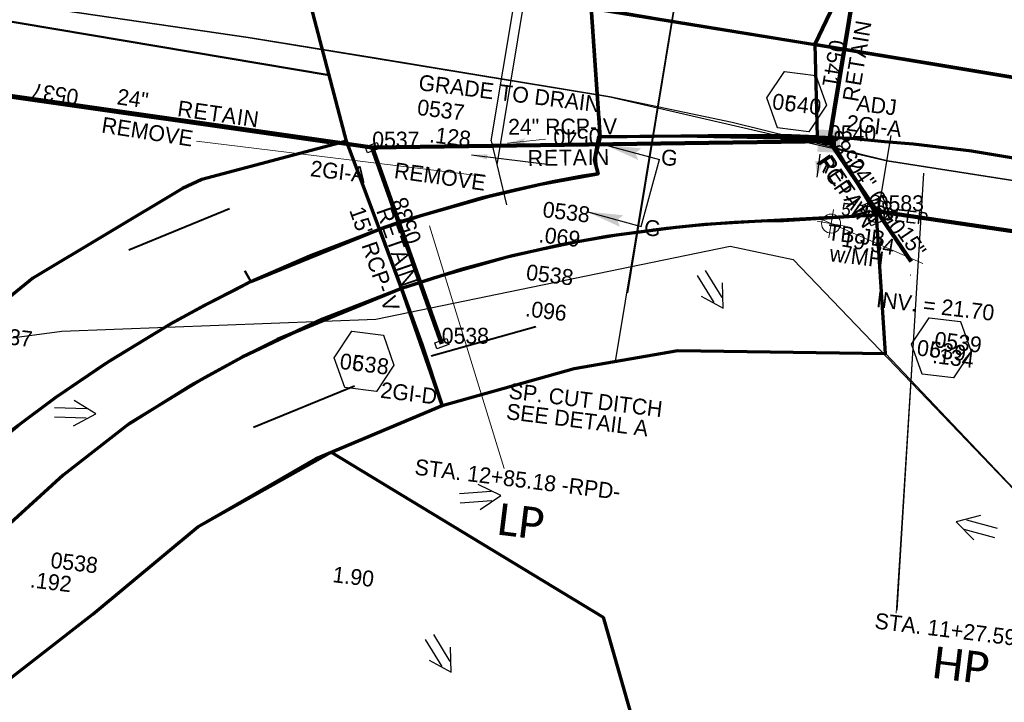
# Model space of a CAD drawing. Extents: x 1160061 to 2574774, y 200346 to 1150371.
# Tile 53 of 123: x 2483767 to 2484077, y 365554 to 365769. Entities that reach past the tile are written whole.
import ezdxf
from ezdxf.enums import TextEntityAlignment as Align

# ---------------------------------------------------------------- set-up
doc = ezdxf.new("R2010")
doc.units = 0
doc.header["$MEASUREMENT"] = 0
doc.linetypes.add('DGN Style 2', pattern=[29.296317, 17.57779, -11.718527])
doc.linetypes.add('DGN Style 3', pattern=[41.014844, 29.296317, -11.718527])
for name, color, linetype, lineweight in [('Exist Drainage Structure Drop Inlet Grate 2 CELL', 1, 'DGN Style 3', 30), ('Exist Drainage Structure Junction Box with Manhole CELL', 1, 'DGN Style 3', 30), ('Exist Earthen Structure Ditch Cogo Point CELL', 5, 'Continuous', 13), ('Exist Plan Preparation Drainage Arrows Symbol CELL', 5, 'Continuous', 30), ('Exist Plan Preparation Drainage Notes Label', 31, 'Continuous', 30), ('Exist Plan Preparation Watershed Blue', 5, 'Continuous', 30), ('Prop Drainage Structure Box Number Symbol CELL', 9, 'Continuous', 30), ('Prop Drainage Structure Drop Inlet Grate 2 Adjust CELL', 7, 'Continuous', 30), ('Prop Drainage Structure Drop Inlet Grate 2 Narrow Slots and Flat Grates 840 29 TB Label', 9, 'Continuous', 30), ('Prop Drainage Structure Junction Box with Manhole TB Label', 9, 'Continuous', 30), ('Prop Drainage Structure Pipe RCP 15in Class III', 9, 'Continuous', 211), ('Prop Drainage Structure Pipe Removal Label', 9, 'Continuous', 30), ('Prop Drainage Structure Pipe Stub Out CELL', 9, 'Continuous', 30), ('Prop Drainage Structure Plot Symbol 20 Scale', 9, 'DGN Style 2', 13), ('Prop Drainage Structure Plot Symbol 50 Scale', 9, 'DGN Style 2', 13), ('Prop Drainage Structure Retain Label', 9, 'Continuous', 30), ('Prop Drainage Structure Tops and Inverts LABEL', 1, 'Continuous', 30), ('Prop Earthen Structure Ditch Flow Line', 6, 'Rdy Ditch Special Prp', 30), ('Prop Plan Preparation Grade to Drain Arrows CELL', 7, 'Continuous', 13), ('Prop Plan Preparation Grade to Drain Arrows Label', 9, 'Continuous', 30), ('Prop Plan Preparation Watershed Pre Construction', 131, 'Continuous', 30), ('Prop Vertical Profile Ditch Grade Median Label', 5, 'Continuous', 40)]:
    doc.layers.add(name, color=color, linetype=linetype, lineweight=lineweight)
for name, color, linetype, lineweight, plot in [('Scratch_Level_5', 6, 'Continuous', 0, False), ('Scratch_Level_6', 30, 'Continuous', 0, False), ('Scratch_Level_7', 9, 'Continuous', 0, False), ('Scratch_Level_8', 171, 'Continuous', 0, False), ('Scratch_Level_9', 9, 'Continuous', 0, False)]:
    doc.layers.add(name, color=color, linetype=linetype, lineweight=lineweight, plot=plot)
doc.styles.add('Style-Calibri', font='CALIBRI.TTF')
doc.styles.add('Style-font001', font='font001.shx')
doc.styles.add('Style-font041', font='font041.shx')
doc.styles.add('Style-GEOMETRICFUTURA_211_M_L', font='GEOMETRICFUTURA_211_M_L.shx')
doc.linetypes.add('Rdy Ditch Special Prp', pattern='A,0.55,-0.2,[22,dgnlstyle-RdylsE.shx,S=0.001111,R=0,X=0,Y=0],-0.2,0.55', length=1.5)
doc.dimstyles.new('erosion_control', dxfattribs={"dimtxt": 4.99999, "dimasz": 9.99998, "dimexe": 2.499995, "dimexo": 2.499995, "dimgap": 2.499995, "dimtad": 0, "dimtih": 1, "dimtoh": 1, "dimzin": 3, "dimdsep": 46, "dimtxsty": 'Style-GEOMETRICFUTURA_211_M_L', "dimcen": 0.09, "dimaunit": 1, "dimadec": 4, "dimazin": 3, "dimtfac": 1, "dimtofl": 0, "dimtmove": 0, "dimatfit": 1, "dimfxl": 1, "dimtzin": 3, "dimlwd": 106, "dimarcsym": 0})

# ---------------------------------------------------------------- blocks, each defined once
blk = doc.blocks.new('EXIST EARTHEN STRUCTURE DITCH COGO POINT_17')
at = {"layer": 'Exist Earthen Structure Ditch Cogo Point CELL'}
for p, q in [((0, -0.06), (0, 0.06)), ((-0.06, 0), (0.06, 0))]:
    blk.add_line(p, q, dxfattribs=at)
blk.add_circle((0, 0), 0.04, dxfattribs=at)
blk.add_point((0, 0), dxfattribs=at)
blk = doc.blocks.new('PROP TERMINATOR ARROW_94')
at = {"layer": 'Exist Plan Preparation Drainage Notes Label'}
blk.add_solid([(-5.71048, 0.950266), (0, 0), (-5, 0), (-5.71048, -0.950266)], dxfattribs=at)
blk = doc.blocks.new('PROP TERMINATOR ARROW_95')
at = {"layer": 'Exist Plan Preparation Drainage Notes Label', "extrusion": (0, 0, -1)}
blk.add_solid([(5.71048, 0.950266), (0, 0), (5, 0), (5.71048, -0.950266)], dxfattribs=at)
blk = doc.blocks.new('*U216')
at = {"layer": 'Exist Plan Preparation Drainage Notes Label'}
for p, q in [((-5.037556, 13.170734), (-11.913094, -7.544731)), ((11.913138, 7.544738), (-5.037556, 13.170734)), ((5.037601, -13.170727), (-11.913094, -7.544731))]:
    blk.add_line(p, q, dxfattribs=at)
at = {"layer": 'Exist Plan Preparation Drainage Notes Label', "xscale": 2, "yscale": 2, "zscale": 2, "rotation": 341.63881}
for name, p in [('PROP TERMINATOR ARROW_95', (11.913138, 7.544738)), ('PROP TERMINATOR ARROW_94', (5.037601, -13.170727))]:
    blk.add_blockref(name, p, dxfattribs=at)
blk = doc.blocks.new('PROP TERMINATOR ARROW_135')
at = {"layer": 'Prop Plan Preparation Grade to Drain Arrows CELL', "extrusion": (0, 0, -1)}
blk.add_solid([(5.710468, 0.950265), (0, 0), (4.99999, 0), (5.710468, -0.950265)], dxfattribs=at)
blk = doc.blocks.new('PROP PLAN PREPARATION GRADE TO DRAIN ARROWS_1')
at = {"layer": 'Prop Plan Preparation Grade to Drain Arrows CELL'}
blk.add_line((-7.00001, 0), (4.99999, 0), dxfattribs=at)
blk.add_blockref('PROP TERMINATOR ARROW_135', (4.99999, 0), dxfattribs=at)
blk = doc.blocks.new('EXIST PLAN PREPARATION DRAINAGE ARROWS SYMBOL_14')
at = {"layer": 'Exist Plan Preparation Drainage Arrows Symbol CELL'}
for p, q in [((-3.867991, 1.499997), (6.131989, 1.499997)), ((-3.867991, -1.499997), (6.131989, -1.499997))]:
    blk.add_line(p, q, dxfattribs=at)
at = {"layer": 'Exist Plan Preparation Drainage Arrows Symbol CELL', "flags": 128}
blk.add_lwpolyline([(0, 3.965233), (-6.867985, 0), (0, -3.965233)], dxfattribs=at)
blk = doc.blocks.new('EXIST PLAN PREPARATION DRAINAGE ARROWS SYMBOL_56')
at = {"layer": 'Exist Plan Preparation Drainage Arrows Symbol CELL'}
for p, q in [((-3.867991, 1.499997), (6.131989, 1.499997)), ((-3.867991, -1.499997), (6.131989, -1.499997))]:
    blk.add_line(p, q, dxfattribs=at)
at = {"layer": 'Exist Plan Preparation Drainage Arrows Symbol CELL', "flags": 128}
blk.add_lwpolyline([(0, 3.965233), (-6.867985, 0), (0, -3.965233)], dxfattribs=at)
blk = doc.blocks.new('EXIST PLAN PREPARATION DRAINAGE ARROWS SYMBOL_57')
at = {"layer": 'Exist Plan Preparation Drainage Arrows Symbol CELL'}
for p, q in [((-3.867991, 1.499997), (6.131989, 1.499997)), ((-3.867991, -1.499997), (6.131989, -1.499997))]:
    blk.add_line(p, q, dxfattribs=at)
at = {"layer": 'Exist Plan Preparation Drainage Arrows Symbol CELL', "flags": 128}
blk.add_lwpolyline([(0, 3.965233), (-6.867985, 0), (0, -3.965233)], dxfattribs=at)
blk = doc.blocks.new('EXIST PLAN PREPARATION DRAINAGE ARROWS SYMBOL_58')
at = {"layer": 'Exist Plan Preparation Drainage Arrows Symbol CELL'}
for p, q in [((-3.867991, 1.499997), (6.131989, 1.499997)), ((-3.867991, -1.499997), (6.131989, -1.499997))]:
    blk.add_line(p, q, dxfattribs=at)
at = {"layer": 'Exist Plan Preparation Drainage Arrows Symbol CELL', "flags": 128}
blk.add_lwpolyline([(0, 3.965233), (-6.867985, 0), (0, -3.965233)], dxfattribs=at)
blk = doc.blocks.new('EXIST PLAN PREPARATION DRAINAGE ARROWS SYMBOL_60')
at = {"layer": 'Exist Plan Preparation Drainage Arrows Symbol CELL'}
for p, q in [((-3.867991, 1.499997), (6.131989, 1.499997)), ((-3.867991, -1.499997), (6.131989, -1.499997))]:
    blk.add_line(p, q, dxfattribs=at)
at = {"layer": 'Exist Plan Preparation Drainage Arrows Symbol CELL', "flags": 128}
blk.add_lwpolyline([(0, 3.965233), (-6.867985, 0), (0, -3.965233)], dxfattribs=at)
blk = doc.blocks.new('PROP DRAINAGE STRUCTURE PIPE STUB OUT')
at = {"layer": 'Prop Drainage Structure Pipe Stub Out CELL', "flags": 128}
blk.add_lwpolyline([(-0.01575, 0), (0, 0.01575), (0.01575, 0), (0, -0.01575), (-0.01575, 0)], dxfattribs=at)
at = {"layer": 'Prop Drainage Structure Pipe Stub Out CELL', "style": 'Style-font001'}
blk.add_text('SO', height=0.010368, dxfattribs=at).set_placement((0, 0), align=Align.MIDDLE_CENTER)
blk = doc.blocks.new('PROP DRAINAGE STRUCTURE BOX NUMBER SYMBOL_63')
at = {"layer": 'Scratch_Level_7', "flags": 128}
blk.add_lwpolyline([(-5.000009, 8.944294), (5.000009, 8.944294), (9.47214, 0), (5.000009, -8.944294), (-5.000009, -8.944294), (-9.47214, 0), (-5.000009, 8.944294)], dxfattribs=at)
at = {"layer": 'Scratch_Level_7', "insert": (0.284857, -0.827124), "char_height": 4.99999, "attachment_point": 5, "line_spacing_factor": 0.6, "style": 'Style-GEOMETRICFUTURA_211_M_L'}
blk.add_mtext('\\T1.051;0538', dxfattribs=at)
blk = doc.blocks.new('PROP DRAINAGE STRUCTURE BOX NUMBER SYMBOL_121')
at = {"layer": 'Scratch_Level_7', "flags": 128}
blk.add_lwpolyline([(-5.000009, 8.944294), (5.000009, 8.944294), (9.47214, 0), (5.000009, -8.944294), (-5.000009, -8.944294), (-9.47214, 0), (-5.000009, 8.944294)], dxfattribs=at)
at = {"layer": 'Scratch_Level_7', "insert": (0.249251, -0.827124), "char_height": 4.99999, "attachment_point": 5, "line_spacing_factor": 0.6, "style": 'Style-GEOMETRICFUTURA_211_M_L'}
blk.add_mtext('\\T1.051;0540', dxfattribs=at)
blk = doc.blocks.new('PROP DRAINAGE STRUCTURE BOX NUMBER SYMBOL_122')
at = {"layer": 'Scratch_Level_7', "flags": 128}
blk.add_lwpolyline([(-5.000009, 8.944294), (5.000009, 8.944294), (9.47214, 0), (5.000009, -8.944294), (-5.000009, -8.944294), (-9.47214, 0), (-5.000009, 8.944294)], dxfattribs=at)
at = {"layer": 'Scratch_Level_7', "insert": (0.269706, -0.827124), "char_height": 4.99999, "attachment_point": 5, "line_spacing_factor": 0.6, "style": 'Style-GEOMETRICFUTURA_211_M_L'}
blk.add_mtext('\\T1.051;0539', dxfattribs=at)
blk = doc.blocks.new('PROP DRAINAGE STRUCTURE BOX NUMBER SYMBOL_221')
at = {"layer": 'Prop Drainage Structure Box Number Symbol CELL', "flags": 128}
blk.add_lwpolyline([(-5.000009, 8.944294), (5.000009, 8.944294), (9.47214, 0), (5.000009, -8.944294), (-5.000009, -8.944294), (-9.47214, 0), (-5.000009, 8.944294)], dxfattribs=at)
at = {"layer": 'Prop Drainage Structure Box Number Symbol CELL', "insert": (0.284857, -0.827124), "char_height": 4.99999, "attachment_point": 5, "line_spacing_factor": 0.6, "style": 'Style-GEOMETRICFUTURA_211_M_L'}
blk.add_mtext('\\T1.051;0638', dxfattribs=at)
blk = doc.blocks.new('PROP DRAINAGE STRUCTURE BOX NUMBER SYMBOL_224')
at = {"layer": 'Prop Drainage Structure Box Number Symbol CELL', "flags": 128}
blk.add_lwpolyline([(-5.000009, 8.944294), (5.000009, 8.944294), (9.47214, 0), (5.000009, -8.944294), (-5.000009, -8.944294), (-9.47214, 0), (-5.000009, 8.944294)], dxfattribs=at)
at = {"layer": 'Prop Drainage Structure Box Number Symbol CELL', "insert": (0.249251, -0.827124), "char_height": 4.99999, "attachment_point": 5, "line_spacing_factor": 0.6, "style": 'Style-GEOMETRICFUTURA_211_M_L'}
blk.add_mtext('\\T1.051;0640', dxfattribs=at)
blk = doc.blocks.new('PROP DRAINAGE STRUCTURE BOX NUMBER SYMBOL_226')
at = {"layer": 'Prop Drainage Structure Box Number Symbol CELL', "flags": 128}
blk.add_lwpolyline([(-5.000009, 8.944294), (5.000009, 8.944294), (9.47214, 0), (5.000009, -8.944294), (-5.000009, -8.944294), (-9.47214, 0), (-5.000009, 8.944294)], dxfattribs=at)
at = {"layer": 'Prop Drainage Structure Box Number Symbol CELL', "insert": (0.269706, -0.827124), "char_height": 4.99999, "attachment_point": 5, "line_spacing_factor": 0.6, "style": 'Style-GEOMETRICFUTURA_211_M_L'}
blk.add_mtext('\\T1.051;0639', dxfattribs=at)
blk = doc.blocks.new('EXIST DRAINAGE STRUCTURE DROP INLET GRATE 2_6')
at = {"layer": 'Exist Drainage Structure Drop Inlet Grate 2 CELL', "color": 1, "flags": 128}
blk.add_lwpolyline([(-2.014999, 0.999998), (1.984893, 0.999998), (1.984893, -0.999998), (-2.014999, -0.999998), (-2.014999, 0.999998)], dxfattribs=at)
blk = doc.blocks.new('EXIST DRAINAGE STRUCTURE DROP INLET GRATE 2_7')
at = {"layer": 'Exist Drainage Structure Drop Inlet Grate 2 CELL', "color": 1, "flags": 128}
blk.add_lwpolyline([(-2.014999, 0.999998), (1.984893, 0.999998), (1.984893, -0.999998), (-2.014999, -0.999998), (-2.014999, 0.999998)], dxfattribs=at)
blk = doc.blocks.new('PROP DRAINAGE STRUCTURE DROP INLET GRATE 2 ADJUST_5')
at = {"layer": 'Prop Drainage Structure Drop Inlet Grate 2 Adjust CELL', "flags": 128}
for points in [[(-2, 1.16665), (2, 1.16665), (2, -1.16665), (-2, -1.16665), (-2, 1.16665)], [(-1.9375, 1.10415), (1.9375, 1.10415), (1.9375, -1.10415), (-1.9375, -1.10415), (-1.9375, 1.10415)], [(-1.9271, 1.09375), (-0.0104, 1.09375), (-0.0104, -1.09375), (-1.9271, -1.09375), (-1.9271, 1.09375)], [(-1.7604, 0.91145), (-1.5833, 0.91145), (-1.5833, -0.91145), (-1.7604, -0.91145), (-1.7604, 0.91145)], [(-1.4635, 0.91145), (-1.2864, 0.91145), (-1.2864, -0.91145), (-1.4635, -0.91145), (-1.4635, 0.91145)], [(-1.1666, 0.91145), (-0.9895, 0.91145), (-0.9895, -0.91145), (-1.1666, -0.91145), (-1.1666, 0.91145)], [(-0.8697, 0.91145), (-0.6926, 0.91145), (-0.6926, -0.91145), (-0.8697, -0.91145), (-0.8697, 0.91145)], [(-0.5728, 0.91145), (-0.3957, 0.91145), (-0.3957, -0.91145), (-0.5728, -0.91145), (-0.5728, 0.91145)], [(-0.276, 0.91145), (-0.0989, 0.91145), (-0.0989, -0.91145), (-0.276, -0.91145), (-0.276, 0.91145)], [(0.0104, 1.09375), (1.9271, 1.09375), (1.9271, -1.09375), (0.0104, -1.09375), (0.0104, 1.09375)], [(0.0989, 0.91145), (0.276, 0.91145), (0.276, -0.91145), (0.0989, -0.91145), (0.0989, 0.91145)], [(0.3958, 0.91145), (0.5729, 0.91145), (0.5729, -0.91145), (0.3958, -0.91145), (0.3958, 0.91145)], [(0.6926, 0.91145), (0.8697, 0.91145), (0.8697, -0.91145), (0.6926, -0.91145), (0.6926, 0.91145)], [(0.9895, 0.91145), (1.1666, 0.91145), (1.1666, -0.91145), (0.9895, -0.91145), (0.9895, 0.91145)], [(1.2864, 0.91145), (1.4635, 0.91145), (1.4635, -0.91145), (1.2864, -0.91145), (1.2864, 0.91145)], [(1.5833, 0.91145), (1.7604, 0.91145), (1.7604, -0.91145), (1.5833, -0.91145), (1.5833, 0.91145)]]:
    blk.add_lwpolyline(points, dxfattribs=at)
at = {"layer": 'Prop Drainage Structure Plot Symbol 20 Scale', "extrusion": (0, 0, -1)}
blk.add_solid([(2.00004, 2.00004), (-2.00004, 2.00004), (2.00004, -2.00004), (-2.00004, -2.00004)], dxfattribs=at)
at = {"layer": 'Prop Drainage Structure Plot Symbol 50 Scale', "extrusion": (0, 0, -1)}
blk.add_solid([(3.5, 3.5), (-3.5, 3.5), (3.5, -3.5), (-3.5, -3.5)], dxfattribs=at)
blk = doc.blocks.new('EXIST DRAINAGE STRUCTURE JUNCTION BOX WITH MANHOLE_1')
at = {"layer": 'Exist Drainage Structure Junction Box with Manhole CELL', "flags": 128}
for points in [[(-3.5, 3.5), (3.5, 3.5), (3.5, -3.5), (-3.5, -3.5), (-3.5, 3.5)], [(-1.3854, 0.0208), (-0.989381, 0.0208), (-0.989381, -0.0208), (-1.3854, -0.0208)], [(-0.710713, 1.189392), (-0.512704, 0.846429), (-0.476677, 0.867229), (-0.674687, 1.210192)], [(0.674687, 1.210192), (0.476677, 0.867229), (0.512704, 0.846429), (0.710713, 1.189392)], [(1.3854, -0.0208), (0.989381, -0.0208), (0.989381, 0.0208), (1.3854, 0.0208)], [(-0.710713, -1.189392), (-0.512704, -0.846429), (-0.476677, -0.867229), (-0.674687, -1.210192)], [(0.674687, -1.210192), (0.476677, -0.867229), (0.512704, -0.846429), (0.710713, -1.189392)]]:
    blk.add_lwpolyline(points, dxfattribs=at)
for points in [[(-0.624454, 0.0208, -0.181661), (-0.456263, 0.426848), (-0.48679, 0.457375, -0.707319), (-0.570065, 0.54065), (-0.629588, 0.600172, 0.186511), (-0.869571, 0.0208), (-0.785394, 0.0208, -0.707319), (-0.667626, 0.0208), (-0.624454, 0.0208)], [(-0.426848, 0.456263, -0.181661), (-0.0208, 0.624454), (-0.0208, 0.667626, -0.707319), (-0.0208, 0.785394), (-0.0208, 0.869571, 0.186511), (-0.600172, 0.629588), (-0.54065, 0.570065, -0.707319), (-0.457375, 0.48679), (-0.426848, 0.456263)], [(-0.33255, 0.0208, -0.166634), (-0.249856, 0.220441), (-0.282323, 0.252908, -0.715626), (-0.364991, 0.337419), (-0.42683, 0.397414, 0.180434), (-0.582829, 0.0208), (-0.496234, 0.0208, -0.71127), (-0.378032, 0.0208), (-0.33255, 0.0208)], [(-0.220441, 0.249856, -0.166634), (-0.0208, 0.33255), (-0.0208, 0.378466, -0.707319), (-0.0208, 0.496234), (-0.0208, 0.582829, 0.180434), (-0.397414, 0.42683), (-0.336183, 0.365598, -0.707319), (-0.252908, 0.282323), (-0.219713, 0.250496)], [(0.0208, 0.33255, -0.166634), (0.220441, 0.249856), (0.252908, 0.282323, -0.712656), (0.33698, 0.365211), (0.397331, 0.426747, 0.18037), (0.020935, 0.582707), (0.0208, 0.496234, -0.724034), (0.018177, 0.377604), (0.0208, 0.33255)], [(0.0208, 0.624454, -0.181661), (0.426848, 0.456263), (0.457375, 0.48679, -0.707319), (0.54065, 0.570065), (0.600172, 0.629588, 0.186511), (0.0208, 0.869571), (0.0208, 0.785394, -0.707319), (0.0208, 0.667626), (0.0208, 0.624454)], [(0.249856, 0.220441, -0.166682), (0.332554, 0.020737), (0.378466, 0.0208, -0.707319), (0.496234, 0.0208), (0.582829, 0.0208, 0.180379), (0.426915, 0.397323), (0.365948, 0.336532, -0.714675), (0.282323, 0.252908), (0.249856, 0.220441)], [(0.456263, 0.426848, -0.181661), (0.624454, 0.0208), (0.667626, 0.0208, -0.707319), (0.785394, 0.0208), (0.869571, 0.0208, 0.186511), (0.629588, 0.600172), (0.570065, 0.54065, -0.707319), (0.48679, 0.457375), (0.456263, 0.426848)], [(-0.456263, -0.426848, -0.181661), (-0.624454, -0.0208), (-0.667626, -0.0208, -0.707319), (-0.785394, -0.0208), (-0.869571, -0.0208, 0.186511), (-0.629588, -0.600172), (-0.570065, -0.54065, -0.707319), (-0.48679, -0.457375), (-0.456263, -0.426848)], [(-0.0208, -0.624454, -0.181661), (-0.426848, -0.456263), (-0.457375, -0.48679, -0.707319), (-0.54065, -0.570065), (-0.600172, -0.629588, 0.186511), (-0.0208, -0.869571), (-0.0208, -0.785394, -0.707319), (-0.0208, -0.667626), (-0.0208, -0.624454)], [(-0.249856, -0.220441, -0.166634), (-0.33255, -0.0208), (-0.378466, -0.0208, -0.707319), (-0.496234, -0.0208), (-0.582829, -0.0208, 0.180408), (-0.426869, -0.397372), (-0.365598, -0.336183, -0.70945), (-0.282004, -0.253062), (-0.249856, -0.220441)], [(-0.0208, -0.33255, -0.166634), (-0.220441, -0.249856), (-0.25269, -0.282106, -0.709315), (-0.336516, -0.365761), (-0.396475, -0.427703, 0.179855), (-0.020826, -0.582828), (-0.0208, -0.496234, -0.707319), (-0.0208, -0.378466), (-0.0208, -0.33255)], [(0.219854, -0.250373, -0.166031), (0.0208, -0.33255), (0.0208, -0.378466, -0.707319), (0.0208, -0.496234), (0.0208, -0.582829, 0.180434), (0.397414, -0.42683), (0.336183, -0.365598, -0.707319), (0.252908, -0.282323), (0.219854, -0.250373)], [(0.426848, -0.456263, -0.181661), (0.0208, -0.624454), (0.0208, -0.667626, -0.707319), (0.0208, -0.785394), (0.0208, -0.869571, 0.186511), (0.600172, -0.629588), (0.54065, -0.570065, -0.707319), (0.457375, -0.48679), (0.426848, -0.456263)], [(0.33255, -0.0208, -0.166634), (0.249856, -0.220441), (0.282994, -0.252592, -0.702877), (0.365598, -0.336183), (0.42683, -0.397414, 0.180411), (0.582827, -0.020851), (0.496234, -0.0208, -0.707319), (0.378466, -0.0208), (0.33327, -0.0208)], [(0.624454, -0.0208, -0.181661), (0.456263, -0.426848), (0.48679, -0.457375, -0.707319), (0.570065, -0.54065), (0.629588, -0.600172, 0.186511), (0.869571, -0.0208), (0.785394, -0.0208, -0.707319), (0.667626, -0.0208), (0.624454, -0.0208)]]:
    blk.add_lwpolyline(points, format="xyb", dxfattribs=at)
at = {"layer": 'Exist Drainage Structure Junction Box with Manhole CELL'}
blk.add_circle((0, 0), 1.385556, dxfattribs=at)
at = {"layer": 'Exist Drainage Structure Junction Box with Manhole CELL', "extrusion": (0, 0, -1)}
for radius in [3.5, 0.953096]:
    blk.add_arc((0, 0), radius, 0, 359.999994, dxfattribs=at)

msp = doc.modelspace()

# ---------------------------------------------------------------- linework, layer by layer
at = {"layer": 'Exist Plan Preparation Drainage Notes Label'}
msp.add_solid([(2484018.12, 365719.51), (2484019.97, 365724.32), (2484017.49, 365724.62)], dxfattribs=at)
at = {"layer": 'Exist Plan Preparation Watershed Blue', "color": 5, "linetype": 'Continuous', "lineweight": 70, "flags": 128}
for points in [[(2483914.16, 365778.16), (2484017.39, 365761.26), (2484035.74, 365799.73), (2483929.77, 365817.35), (2483926.68, 365800.41), (2483914.16, 365778.16)], [(2484017.39, 365761.26), (2484126.01, 365743.18), (2484141.87, 365782.12), (2484035.74, 365799.73), (2484017.39, 365761.26)], [(2483946.83, 365773), (2483949.67, 365732.08), (2483947.96, 365724.8), (2483949.08, 365720.59), (2483944.12, 365719.76), (2483935.2, 365718.1), (2483923.3, 365715.47), (2483912.23, 365712.86), (2483901.11, 365709.61), (2483887.74, 365705.68), (2483880.19, 365703.09), (2483869.75, 365730.85), (2483854.74, 365788.17), (2483946.83, 365773)], [(2484018.08, 365732.25), (2484010.05, 365732.5), (2483992.3, 365732.59), (2483949.67, 365732.08), (2483946.83, 365773), (2483968.57, 365769.33), (2483997.49, 365764.58), (2484017.39, 365761.26), (2484018.08, 365732.25)], [(2484018.08, 365732.25), (2484028.73, 365731.73), (2484039.34, 365730.73), (2484048.31, 365730.01), (2484066.77, 365727.74), (2484185.31, 365708), (2484182.37, 365733.83), (2484056.96, 365754.81), (2484017.39, 365761.26), (2484018.08, 365732.25)], [(2483881.86, 365698.55), (2483880.19, 365703.09), (2483893.27, 365707.45), (2483914.86, 365713.53), (2483931.04, 365717.25), (2483949.08, 365720.59), (2483947.96, 365724.8), (2483949.35, 365732.35), (2483975.07, 365732.53), (2484022.19, 365731.57), (2484036.78, 365707.51), (2483998.43, 365705.48), (2483982.7, 365704.52), (2483973.52, 365703.67), (2483954.82, 365701.25), (2483942.6, 365699.16), (2483932.04, 365696.93), (2483921.96, 365694.65), (2483906.26, 365690.48), (2483894.01, 365686.58), (2483887.15, 365684.36), (2483881.86, 365698.55)], [(2483690.97, 365611.4), (2483707.3, 365585.27), (2483719.95, 365599.29), (2483736.25, 365615.59), (2483749, 365627.12), (2483766.37, 365641.33), (2483778.03, 365650.02), (2483795.33, 365661.7), (2483814.36, 365673.31), (2483826.01, 365679.62), (2483839.6, 365686.62), (2483858.21, 365694.71), (2483880.19, 365703.09), (2483869.75, 365730.85), (2483849.46, 365725.46), (2483824.14, 365718.73), (2483818.06, 365715.93), (2483770.96, 365687.7), (2483728.54, 365653.08), (2483690.97, 365611.4)], [(2483899.98, 365647.54), (2483941.48, 365659.16), (2483974.15, 365664.84), (2484039.66, 365663.87), (2484036.78, 365707.51), (2484007.48, 365705.76), (2484000.67, 365705.57), (2483991.91, 365705.16), (2483984.79, 365704.69), (2483978.86, 365704.2), (2483970.66, 365703.36), (2483951.87, 365700.78), (2483937.39, 365698.14), (2483920.39, 365694.3), (2483897.47, 365687.81), (2483887.15, 365684.36), (2483893.57, 365666.82), (2483899.98, 365647.54)], [(2483725.75, 365523.08), (2483755.58, 365555.14), (2483789.88, 365581.77), (2483822.93, 365609.29), (2483860.25, 365630.84), (2483899.98, 365647.54), (2483887.15, 365684.36), (2483862.26, 365674.71), (2483836.92, 365662.74), (2483825.12, 365656.36), (2483801.5, 365641.92), (2483780.52, 365625.59), (2483757.79, 365605), (2483735.9, 365581.61), (2483718.73, 365560.12), (2483708.64, 365545.82), (2483703.82, 365538.53), (2483725.75, 365523.08)], [(2483848.05, 365668.28), (2483847.56, 365668.03), (2483848.05, 365668.28)], [(2483864.98, 365632.83), (2483950.62, 365580.83), (2483989.2, 365445.79), (2483980.11, 365445.37), (2483967.73, 365445.4), (2483952.3, 365444.4), (2483935.63, 365443.09), (2483923, 365441.63), (2483913.92, 365440.08), (2483901.51, 365437.9), (2483886.85, 365434.4), (2483869.36, 365430.04), (2483740.52, 365512.91), (2483725.75, 365523.08), (2483755.58, 365555.14), (2483789.88, 365581.77), (2483822.93, 365609.29), (2483864.98, 365632.83)]]:
    msp.add_lwpolyline(points, close=True, dxfattribs=at)
at = {"layer": 'Exist Plan Preparation Watershed Blue', "lineweight": 40, "flags": 128}
for points in [[(2483709.43, 365812.26), (2483854.74, 365788.17), (2483864.3, 365751.67), (2483701.93, 365779.03), (2483709.43, 365812.26)], [(2483701.93, 365779.03), (2483864.3, 365751.67), (2483869.75, 365730.85), (2483824.14, 365718.73), (2483818.06, 365715.93), (2483770.96, 365687.7), (2483750.07, 365670.65), (2483728.54, 365653.08), (2483669.52, 365672.45), (2483685.65, 365750.39), (2483687.42, 365754.37), (2483701.93, 365779.03)], [(2483837.71, 365689.94), (2483839.6, 365686.62), (2483851.73, 365691.95), (2483868.4, 365698.8), (2483890.74, 365706.65), (2483912.79, 365712.95), (2483893.77, 365707.6), (2483868.56, 365698.81), (2483854.16, 365693), (2483839.6, 365686.62), (2483837.71, 365689.94)]]:
    msp.add_lwpolyline(points, close=True, dxfattribs=at)
at = {"layer": 'Exist Plan Preparation Watershed Blue', "color": 5, "linetype": 'Continuous', "lineweight": 70, "flags": 128}
msp.add_lwpolyline([(2483764.04, 365639.52), (2483778.41, 365650.3), (2483793.5, 365660.59), (2483813.97, 365673.03), (2483824.94, 365679.05), (2483834.89, 365684.12), (2483839.6, 365686.62), (2483880.19, 365703.09), (2483887.15, 365684.36), (2483848.05, 365668.28), (2483836.92, 365662.74), (2483820.81, 365653.9), (2483800.55, 365641.23), (2483780.52, 365625.59), (2483757.79, 365605)], dxfattribs=at)
at = {"layer": 'Prop Drainage Structure Junction Box with Manhole TB Label', "flags": 128}
msp.add_lwpolyline([(2484127.61, 365579.44), (2484178.55, 365579.5), (2484183.48, 365664.64), (2484185.31, 365708), (2484078.16, 365725.79), (2484066.37, 365727.81), (2484050.02, 365729.59), (2484026.77, 365731.69), (2484002.71, 365732.43), (2484022.19, 365731.57), (2484036.78, 365707.51), (2484039.66, 365663.87), (2484039.66, 365663.87), (2484097.51, 365602.86), (2484127.61, 365579.44)], close=True, dxfattribs=at)
at = {"layer": 'Prop Drainage Structure Pipe RCP 15in Class III'}
msp.add_line((2484047.71, 365692.95), (2484036.88, 365708.77), dxfattribs=at)
at = {"layer": 'Prop Earthen Structure Ditch Flow Line', "linetype": 'Rdy Ditch Special Prp', "ltscale": 50}
for p, q in [((2483864.37, 365730.01), (2483693.3, 365754.38)), ((2483915.51, 365729.58), (2483872.03, 365729.28))]:
    msp.add_line(p, q, dxfattribs=at)
at = {"layer": 'Prop Plan Preparation Watershed Pre Construction', "color": 200, "flags": 128}
msp.add_lwpolyline([(2482122.74, 366066.82), (2482118.36, 366011.95), (2482871.97, 365923.41), (2482842.89, 365880.62), (2483010.79, 365865.86), (2483048.19, 365861.65), (2483192.34, 365847.94), (2483296.51, 365836.9), (2483403.77, 365823.28), (2483605.26, 365797.14), (2483756.63, 365775.55), (2483838.82, 365763.53), (2483952.78, 365744.85), (2484040.14, 365724.59), (2484096.61, 365715.8), (2484109.76, 365800.29), (2483919.06, 365832.3), (2483715.34, 365866), (2483439.35, 365907.02), (2483368.5, 365916.45), (2482482.15, 366025.78), (2482293.49, 366048), (2482122.74, 366066.82)], close=True, dxfattribs=at)
for points in [[(2484096.61, 365715.8), (2484040.14, 365724.59), (2483991.29, 365736.69), (2483952.78, 365744.85), (2483878.46, 365757.12), (2483838.82, 365763.53), (2483756.63, 365775.55), (2483653.85, 365790.49), (2483605.26, 365797.14), (2483456.15, 365816.45)], [(2483527.18, 365707.13), (2483586.91, 365711.23), (2483603.23, 365700.24), (2483638.34, 365679.06), (2483655.47, 365670.92), (2483707.75, 365661.25), (2483780.08, 365670.96), (2483878.99, 365674.71), (2483990.72, 365697.78), (2484010.57, 365693.52), (2484097.51, 365602.86)]]:
    msp.add_lwpolyline(points, dxfattribs=at)
at = {"layer": 'Prop Vertical Profile Ditch Grade Median Label', "lineweight": 0}
for p, q in [((2484043.04, 365582.11), (2484051.76, 365720.73)), ((2483919.45, 365627.72), (2483895.96, 365704.1))]:
    msp.add_line(p, q, dxfattribs=at)
at = {"layer": 'Prop Vertical Profile Ditch Grade Median Label', "lineweight": 30}
msp.add_line((2484043.27, 365583.01), (2484051.76, 365720.73), dxfattribs=at)
at = {"layer": 'Scratch_Level_5', "lineweight": 30}
for p, q in [((2483915.41, 365730.89), (2483927.48, 365803.54)), ((2483917.21, 365723.4), (2483930.44, 365803.05)), ((2483954.55, 365661.38), (2483976.8, 365795.34)), ((2484037.55, 365709.44), (2484041.39, 365732.58)), ((2483915.41, 365730.89), (2483920.25, 365710.73))]:
    msp.add_line(p, q, dxfattribs=at)
at = {"layer": 'Scratch_Level_5'}
for p, q in [((2483958.44, 365683.07), (2483976.79, 365795.27)), ((2484022.05, 365732.07), (2484026.64, 365759.7)), ((2484017.45, 365732.27), (2484018.43, 365732.24)), ((2483913.55, 365719.69), (2483822.47, 365730.86)), ((2484016.85, 365731.3), (2484018.39, 365731.24)), ((2484051.44, 365692.32), (2484017.85, 365706.91))]:
    msp.add_line(p, q, dxfattribs=at)
at = {"layer": 'Scratch_Level_5', "color": 211, "lineweight": 40}
for p, q in [((2483801.16, 365696.61), (2483832.94, 365709.58)), ((2483929.47, 365672.29), (2483896.41, 365663.03)), ((2483840.47, 365640.74), (2483872.26, 365653.72))]:
    msp.add_line(p, q, dxfattribs=at)
at = {"layer": 'Scratch_Level_9', "lineweight": 120}
for p, q in [((2484032.27, 365793.62), (2484021.84, 365730.83)), ((2483877.9, 365728.83), (2483691.87, 365755.38)), ((2483877.9, 365728.83), (2483691.87, 365755.38)), ((2484021.84, 365730.83), (2483877.9, 365728.83)), ((2484021.84, 365730.83), (2483877.9, 365728.83)), ((2483899.8, 365667.01), (2483877.9, 365728.83)), ((2483899.8, 365667.01), (2483877.9, 365728.83)), ((2484036.88, 365708.77), (2484021.84, 365730.83)), ((2484036.88, 365708.77), (2484021.84, 365730.83)), ((2484181.88, 365687.36), (2484036.88, 365708.77)), ((2484181.88, 365687.36), (2484036.88, 365708.77))]:
    msp.add_line(p, q, dxfattribs=at)

# ---------------------------------------------------------------- block references
at = {"layer": 'Exist Drainage Structure Drop Inlet Grate 2 CELL', "lineweight": 140}
for name, p, rotation in [('EXIST DRAINAGE STRUCTURE DROP INLET GRATE 2_6', (2483877.9, 365728.83), 20), ('EXIST DRAINAGE STRUCTURE DROP INLET GRATE 2_7', (2483899.8, 365667.01), 200)]:
    msp.add_blockref(name, p, dxfattribs=dict(at, rotation=rotation))
at = {"layer": 'Exist Drainage Structure Junction Box with Manhole CELL', "rotation": 24.423}
msp.add_blockref('EXIST DRAINAGE STRUCTURE JUNCTION BOX WITH MANHOLE_1', (2484036.88, 365708.77), dxfattribs=at)
at = {"layer": 'Exist Earthen Structure Ditch Cogo Point CELL', "xscale": 75, "yscale": 75, "zscale": 75, "rotation": 350.238546}
msp.add_blockref('EXIST EARTHEN STRUCTURE DITCH COGO POINT_17', (2484022.49, 365704.85), dxfattribs=at)
at = {"layer": 'Exist Plan Preparation Drainage Arrows Symbol CELL'}
for name, p, rotation in [('EXIST PLAN PREPARATION DRAINAGE ARROWS SYMBOL_57', (2483984.9, 365684.06), 121.849277), ('EXIST PLAN PREPARATION DRAINAGE ARROWS SYMBOL_14', (2483783.89, 365645.11), 178.250856), ('EXIST PLAN PREPARATION DRAINAGE ARROWS SYMBOL_56', (2483911.58, 365618.67), 184.064311), ('EXIST PLAN PREPARATION DRAINAGE ARROWS SYMBOL_60', (2484068.49, 365609.03), 344.694662), ('EXIST PLAN PREPARATION DRAINAGE ARROWS SYMBOL_58', (2483899.18, 365569.33), 121.414187)]:
    msp.add_blockref(name, p, dxfattribs=dict(at, rotation=rotation))
at = {"layer": 'Exist Plan Preparation Drainage Notes Label', "rotation": 183.179093}
msp.add_blockref('*U216', (2483956.93, 365716.85), dxfattribs=at)
at = {"layer": 'Prop Drainage Structure Box Number Symbol CELL', "rotation": 353.002296}
for name, p in [('PROP DRAINAGE STRUCTURE BOX NUMBER SYMBOL_224', (2484011.64, 365743.29)), ('PROP DRAINAGE STRUCTURE BOX NUMBER SYMBOL_226', (2484057.22, 365665.69)), ('PROP DRAINAGE STRUCTURE BOX NUMBER SYMBOL_221', (2483875.34, 365661.44))]:
    msp.add_blockref(name, p, dxfattribs=at)
at = {"layer": 'Prop Drainage Structure Pipe Stub Out CELL', "rotation": 83.002296}
msp.add_blockref('PROP DRAINAGE STRUCTURE PIPE STUB OUT', (2484047.45, 365688.62), dxfattribs=at)
at = {"layer": 'Prop Drainage Structure Plot Symbol 20 Scale', "rotation": 357.194959}
msp.add_blockref('PROP DRAINAGE STRUCTURE DROP INLET GRATE 2 ADJUST_5', (2484021.84, 365730.83), dxfattribs=at)
at = {"layer": 'Prop Plan Preparation Grade to Drain Arrows CELL', "rotation": 185.932848}
msp.add_blockref('PROP PLAN PREPARATION GRADE TO DRAIN ARROWS_1', (2483925.52, 365730.73), dxfattribs=at)
at = {"layer": 'Scratch_Level_7', "rotation": 353.002296}
for name, p in [('PROP DRAINAGE STRUCTURE BOX NUMBER SYMBOL_121', (2484011.64, 365743.29)), ('PROP DRAINAGE STRUCTURE BOX NUMBER SYMBOL_122', (2484057.22, 365665.69)), ('PROP DRAINAGE STRUCTURE BOX NUMBER SYMBOL_63', (2483875.34, 365661.44))]:
    msp.add_blockref(name, p, dxfattribs=at)

# ---------------------------------------------------------------- texts
at = {"layer": 'Exist Earthen Structure Ditch Cogo Point CELL', "style": 'Style-GEOMETRICFUTURA_211_M_L'}
msp.add_text('19.34', height=5, rotation=350.2385, dxfattribs=at).set_placement((2484026.38, 365702.66), align=Align.TOP_LEFT)
at = {"layer": 'Exist Plan Preparation Drainage Notes Label'}
for s, height, rotation, style, p in [('G', 5, 353.0023, 'Style-GEOMETRICFUTURA_211_M_L', (2483969.26, 365728.43)), ("5.35' DEEP", 4, 353.3861, 'Style-font001', (2484025.99, 365711.5)), ('G', 5, 353.0023, 'Style-GEOMETRICFUTURA_211_M_L', (2483963.93, 365706.23))]:
    msp.add_text(s, height=height, rotation=rotation, dxfattribs=dict(at, style=style)).set_placement(p, align=Align.TOP_LEFT)
at = {"layer": 'Prop Drainage Structure Drop Inlet Grate 2 Narrow Slots and Flat Grates 840 29 TB Label', "insert": (2484036.45, 365738.86), "char_height": 5, "attachment_point": 5, "rotation": 353.0023, "line_spacing_factor": 0.786545, "style": 'Style-GEOMETRICFUTURA_211_M_L'}
msp.add_mtext('ADJ\\P2GI-A', dxfattribs=at)
at = {"layer": 'Prop Drainage Structure Junction Box with Manhole TB Label', "insert": (2484030.08, 365697.81), "char_height": 5, "attachment_point": 5, "rotation": 353.0023, "line_spacing_factor": 0.786545, "style": 'Style-GEOMETRICFUTURA_211_M_L'}
msp.add_mtext('TB JB\\P w/MH', dxfattribs=at)
at = {"layer": 'Prop Drainage Structure Pipe Removal Label', "style": 'Style-GEOMETRICFUTURA_211_M_L'}
for rotation, p in [(351.1168, (2483793.12, 365738.52)), (351.98, (2483885.27, 365724.18))]:
    msp.add_text('REMOVE', height=5, rotation=rotation, dxfattribs=at).set_placement(p, align=Align.TOP_LEFT)
at = {"layer": 'Prop Drainage Structure Retain Label', "char_height": 5, "line_spacing_factor": 0.6, "style": 'Style-GEOMETRICFUTURA_211_M_L'}
for insert, attachment_point, rotation in [((2484028.22, 365756.64), 2, 80.3964), ((2483829.84, 365741.88), 2, 351.877), ((2483939.84, 365728.18), 2, 0.7963), ((2484025.65, 365713.44), 8, 304.2857), ((2483888.07, 365698.32), 2, 289.2165)]:
    msp.add_mtext('\\T1.060;RETAIN', dxfattribs=dict(at, insert=insert, attachment_point=attachment_point, rotation=rotation))
at = {"layer": 'Prop Drainage Structure Tops and Inverts LABEL', "insert": (2484037.09, 365683.55), "char_height": 5, "attachment_point": 1, "rotation": 353.2393, "line_spacing_factor": 0.6, "style": 'Style-GEOMETRICFUTURA_211_M_L'}
msp.add_mtext('INV. = 21.70', dxfattribs=at)
at = {"layer": 'Prop Plan Preparation Grade to Drain Arrows Label', "style": 'Style-GEOMETRICFUTURA_211_M_L'}
msp.add_text('GRADE TO DRAIN', height=5, rotation=353.0023, dxfattribs=at).set_placement((2483921.16, 365745.9), align=Align.MIDDLE_CENTER)
at = {"layer": 'Prop Vertical Profile Ditch Grade Median Label', "lineweight": 0, "style": 'Style-GEOMETRICFUTURA_211_M_L'}
for s, p in [('STA. 12+85.18 -RPD-', (2483891.66, 365630.72)), ('STA. 11+27.59 -RPD-', (2484036.62, 365582.24))]:
    msp.add_text(s, height=5, rotation=353.0023, dxfattribs=at).set_placement(p, align=Align.TOP_LEFT)
at = {"layer": 'Prop Vertical Profile Ditch Grade Median Label', "lineweight": 0, "style": 'Style-Calibri'}
for s, p in [('LP', (2483924.16, 365606.02)), ('HP', (2484062.82, 365560.69))]:
    msp.add_text(s, height=10, rotation=353.0023, dxfattribs=at).set_placement(p, align=Align.CENTER)
at = {"layer": 'Scratch_Level_5', "color": 211, "insert": (2483921.32, 365654.73), "char_height": 5, "attachment_point": 1, "rotation": 353.0023, "line_spacing_factor": 0.786545, "style": 'Style-GEOMETRICFUTURA_211_M_L'}
msp.add_mtext('SP. CUT DITCH\\PSEE DETAIL A', dxfattribs=at)
at = {"layer": 'Scratch_Level_6', "style": 'Style-GEOMETRICFUTURA_211_M_L'}
for s, p in [('0537', (2483892.46, 365744.09)), ('.128', (2483896.32, 365735.48)), ('0538', (2483931.99, 365711.89)), ('.069', (2483930.78, 365703.96)), ('0538', (2483926.79, 365692.1)), ('.096', (2483926.54, 365680.64)), ('0537', (2483756.3, 365672.67)), ('0539', (2484055.46, 365670.87)), ('.134', (2484054.85, 365665.91)), ('0538', (2483776.92, 365601.37)), ('1.90', (2483865.8, 365596.85)), ('.192', (2483770.49, 365595.21))]:
    msp.add_text(s, height=5, rotation=353.0023, dxfattribs=at).set_placement(p, align=Align.TOP_LEFT)
at = {"layer": 'Scratch_Level_7', "lineweight": 211, "style": 'Style-GEOMETRICFUTURA_211_M_L'}
for s, rotation, p in [('24" ', 351.98, (2483803.35, 365744.13)), ('24" RCP-IV', 0.2721, (2483937.87, 365735.43)), ('15" RCP-IV ', 289.2165, (2483878.9, 365692.84)), ('15"', 304.3782, (2484047.97, 365699.1))]:
    msp.add_text(s, height=5, rotation=rotation, dxfattribs=at).set_placement(p, align=Align.MIDDLE_CENTER)
at = {"layer": 'Scratch_Level_7', "style": 'Style-GEOMETRICFUTURA_211_M_L'}
for s, p in [('2GI-A', (2483867.14, 365721.26)), ('2GI-D', (2483889.44, 365651.4))]:
    msp.add_text(s, height=5, rotation=353.0023, dxfattribs=at).set_placement(p, align=Align.MIDDLE_CENTER)
at = {"layer": 'Scratch_Level_7', "lineweight": 211, "insert": (2484029.11, 365718.46), "char_height": 5, "attachment_point": 5, "rotation": 304.2857, "line_spacing_factor": 0.9, "style": 'Style-GEOMETRICFUTURA_211_M_L'}
msp.add_mtext('24" \\PRCP-IV', dxfattribs=at)
at = {"layer": 'Scratch_Level_8', "linetype": 'Continuous', "lineweight": 30, "style": 'Style-font041'}
for s, rotation, p in [('0541', 260.5686, (2484027.06, 365762.23)), ('0537', 171.877, (2483784.89, 365742.11)), ('0540', 180.7963, (2483949.87, 365729.83)), ('0583', 124.2857, (2484029.36, 365719.8)), ('0538', 109.5058, (2483888.85, 365697.92)), ('0539', 124.3782, (2484042.29, 365700.86))]:
    msp.add_text(s, height=5, rotation=rotation, dxfattribs=at).set_placement(p, align=Align.TOP_LEFT)
at = {"layer": 'Scratch_Level_8', "linetype": 'Continuous', "style": 'Style-font041'}
for s, p in [('0540', (2484021.84, 365735.83)), ('0537', (2483877.9, 365733.83)), ('0583', (2484036.88, 365713.77)), ('0538', (2483899.8, 365672.01))]:
    msp.add_text(s, height=5, dxfattribs=at).set_placement(p, align=Align.TOP_LEFT)

# ---------------------------------------------------------------- leaders
at = {"layer": 'Exist Plan Preparation Drainage Notes Label'}
for points in [[(2483909.16, 365726.48), (2483935.54, 365723.25)], [(2484018.12, 365719.51), (2484019.01, 365726.73)]]:
    msp.add_leader(points, dimstyle='erosion_control', override={"dimtxt": 5, "dimasz": 5, "dimgap": 0, "dimlwd": -2}, dxfattribs=at)

doc.saveas('drawing.dxf')
